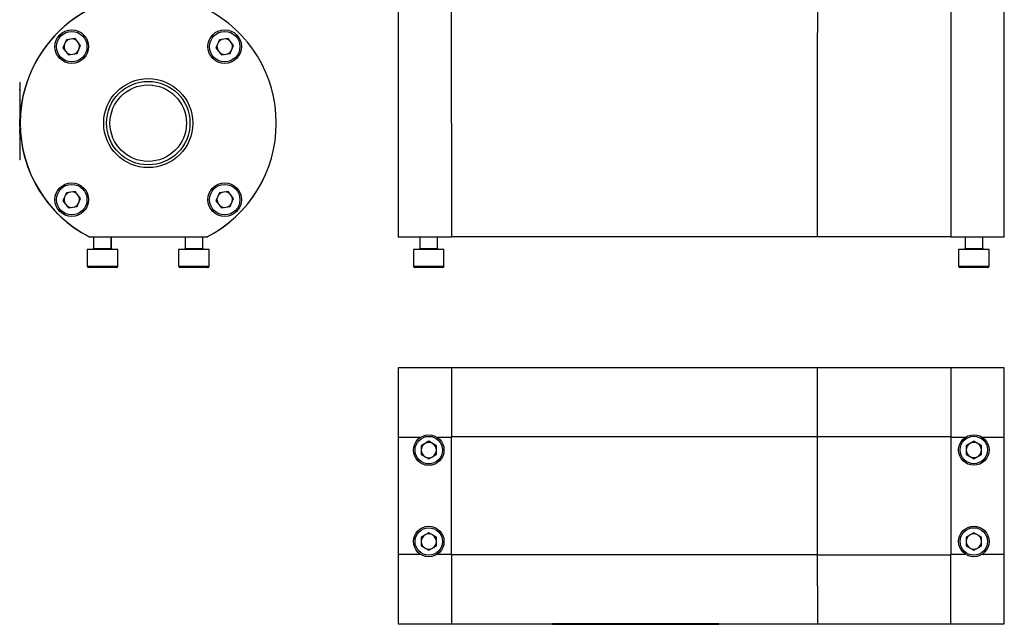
# Model space of a CAD drawing. Header units: inches. Extents: x 6.5 to 32.7, y 2.2 to 20.5.
# Tile 1 of 14: x 6.5 to 19.3, y 2.2 to 10. Entities that reach past the tile are written whole.
import ezdxf

# ---------------------------------------------------------------- set-up
doc = ezdxf.new("R2010")
doc.units = ezdxf.units.IN
doc.header["$MEASUREMENT"] = 0

msp = doc.modelspace()

# ---------------------------------------------------------------- linework, layer by layer
at = {"color": 7, "linetype": 'Continuous', "lineweight": 25}
for p, q in [((11.44, 10.109), (11.44, 7.164)), ((12.129, 8.636), (12.129, 10.109)), ((16.854, 10.105), (16.854, 9.805)), ((18.578, 10.109), (18.578, 7.164)), ((19.267, 7.164), (19.267, 10.109)), ((16.854, 7.167), (16.854, 9.805)), ((7.153, 9.714), (7.109, 9.609)), ((7.265, 9.729), (7.153, 9.714)), ((7.335, 9.639), (7.265, 9.729)), ((9.129, 9.714), (9.085, 9.609)), ((9.241, 9.729), (9.129, 9.714)), ((9.311, 9.639), (9.241, 9.729)), ((7.109, 9.609), (7.179, 9.519)), ((7.291, 9.534), (7.335, 9.639)), ((9.085, 9.609), (9.155, 9.519)), ((9.267, 9.534), (9.311, 9.639)), ((7.179, 9.519), (7.291, 9.534)), ((9.155, 9.519), (9.267, 9.534)), ((6.555, 9.161), (6.55, 9.161)), ((6.55, 9.161), (6.55, 8.161)), ((6.555, 8.161), (6.555, 9.161)), ((6.55, 9.075), (6.55, 9.075)), ((6.55, 9.064), (6.55, 9.075)), ((6.55, 9.022), (6.55, 9.022)), ((6.55, 9.003), (6.55, 9.003)), ((6.55, 9.003), (6.55, 8.94)), ((6.55, 8.94), (6.55, 8.94)), ((6.55, 8.932), (6.55, 8.936)), ((6.55, 8.932), (6.55, 8.932)), ((6.55, 8.689), (6.55, 8.689)), ((6.55, 8.667), (6.55, 8.689)), ((6.55, 8.646), (6.55, 8.667)), ((6.55, 8.667), (6.55, 8.667)), ((6.55, 8.646), (6.55, 8.646)), ((6.55, 8.625), (6.55, 8.646)), ((6.55, 8.625), (6.55, 8.625)), ((6.55, 8.591), (6.55, 8.625)), ((6.55, 8.591), (6.55, 8.561)), ((6.55, 8.591), (6.55, 8.591)), ((6.55, 8.561), (6.55, 8.561)), ((6.55, 8.546), (6.55, 8.561)), ((6.55, 8.546), (6.55, 8.531)), ((6.55, 8.546), (6.55, 8.546)), ((6.55, 8.501), (6.55, 8.531)), ((6.55, 8.531), (6.55, 8.531)), ((12.129, 8.636), (12.129, 7.167)), ((6.55, 8.501), (6.55, 8.501)), ((6.55, 8.501), (6.55, 8.468)), ((6.55, 8.468), (6.55, 8.468)), ((6.55, 8.468), (6.55, 8.446)), ((6.55, 8.446), (6.55, 8.446)), ((6.55, 8.446), (6.55, 8.425)), ((6.55, 8.425), (6.55, 8.425)), ((6.55, 8.425), (6.55, 8.404)), ((6.55, 8.404), (6.55, 8.404)), ((6.555, 8.161), (6.55, 8.161)), ((7.153, 7.738), (7.109, 7.633)), ((7.109, 7.633), (7.179, 7.543)), ((7.265, 7.753), (7.153, 7.738)), ((7.335, 7.663), (7.265, 7.753)), ((7.291, 7.558), (7.335, 7.663)), ((9.129, 7.738), (9.085, 7.633)), ((9.085, 7.633), (9.155, 7.543)), ((9.241, 7.753), (9.129, 7.738)), ((9.311, 7.663), (9.241, 7.753)), ((9.267, 7.558), (9.311, 7.663)), ((7.179, 7.543), (7.291, 7.558)), ((9.155, 7.543), (9.267, 7.558)), ((7.452, 7.167), (7.45, 7.167)), ((8.962, 7.164), (7.458, 7.164)), ((7.505, 7.164), (7.505, 7.018)), ((7.733, 7.018), (7.733, 7.164)), ((7.734, 7.018), (7.734, 7.164)), ((8.686, 7.164), (8.686, 7.018)), ((8.914, 7.018), (8.914, 7.164)), ((8.915, 7.018), (8.915, 7.164)), ((8.97, 7.167), (8.968, 7.167)), ((12.129, 7.164), (11.44, 7.164)), ((11.719, 7.164), (11.719, 7.018)), ((11.948, 7.018), (11.948, 7.164)), ((12.129, 7.164), (12.129, 7.167)), ((16.854, 7.167), (12.129, 7.167)), ((18.578, 7.168), (16.854, 7.168)), ((19.267, 7.164), (18.578, 7.164)), ((18.76, 7.164), (18.76, 7.018)), ((18.988, 7.018), (18.988, 7.164)), ((7.422, 7.006), (7.422, 6.79)), ((7.619, 7.006), (7.422, 7.006)), ((7.816, 7.006), (7.619, 7.006)), ((7.816, 6.79), (7.816, 7.006)), ((7.817, 7.006), (7.816, 7.006)), ((7.817, 6.79), (7.817, 7.006)), ((8.603, 7.006), (8.603, 6.79)), ((8.8, 7.006), (8.603, 7.006)), ((8.997, 7.006), (8.8, 7.006)), ((8.997, 6.79), (8.997, 7.006)), ((8.998, 7.006), (8.997, 7.006)), ((8.998, 6.79), (8.998, 7.006)), ((11.637, 7.006), (11.637, 6.79)), ((12.03, 7.006), (11.637, 7.006)), ((12.03, 6.79), (12.03, 7.006)), ((18.677, 7.006), (18.677, 6.79)), ((19.071, 7.006), (18.677, 7.006)), ((19.071, 6.79), (19.071, 7.006)), ((7.619, 6.77), (7.442, 6.77)), ((7.796, 6.77), (7.619, 6.77)), ((7.797, 6.77), (7.796, 6.77)), ((8.8, 6.77), (8.623, 6.77)), ((8.977, 6.77), (8.8, 6.77)), ((8.978, 6.77), (8.977, 6.77)), ((12.011, 6.77), (11.656, 6.77)), ((19.051, 6.77), (18.697, 6.77)), ((12.129, 5.476), (11.44, 5.476)), ((11.44, 5.476), (11.44, 4.575)), ((16.854, 5.476), (12.129, 5.476)), ((12.129, 5.476), (12.129, 4.583)), ((16.854, 4.583), (16.854, 5.476)), ((18.578, 5.475), (16.854, 5.475)), ((19.267, 5.476), (18.578, 5.476)), ((18.578, 5.476), (18.578, 4.575)), ((19.267, 4.575), (19.267, 5.476)), ((12.129, 4.575), (12.129, 4.583)), ((16.854, 4.583), (12.129, 4.583)), ((12.129, 4.583), (12.129, 4.581)), ((16.854, 3.063), (16.854, 4.583)), ((18.578, 4.582), (16.854, 4.582)), ((11.722, 4.575), (11.44, 4.575)), ((11.44, 4.575), (11.44, 3.07)), ((11.833, 4.526), (11.735, 4.469)), ((11.735, 4.469), (11.735, 4.356)), ((11.932, 4.469), (11.833, 4.526)), ((11.932, 4.356), (11.932, 4.469)), ((12.129, 4.575), (11.945, 4.575)), ((12.129, 3.07), (12.129, 4.575)), ((18.761, 4.575), (18.578, 4.575)), ((18.578, 4.575), (18.578, 3.07)), ((18.874, 4.527), (18.776, 4.471)), ((18.776, 4.471), (18.776, 4.357)), ((18.973, 4.471), (18.874, 4.527)), ((18.973, 4.357), (18.973, 4.471)), ((19.267, 4.575), (18.987, 4.575)), ((19.267, 3.07), (19.267, 4.575)), ((11.735, 4.356), (11.833, 4.299)), ((11.833, 4.299), (11.932, 4.356)), ((18.776, 4.357), (18.874, 4.3)), ((18.874, 4.3), (18.973, 4.357)), ((11.833, 3.345), (11.735, 3.288)), ((11.932, 3.288), (11.833, 3.345)), ((18.874, 3.346), (18.776, 3.289)), ((18.973, 3.289), (18.874, 3.346)), ((11.735, 3.288), (11.735, 3.175)), ((11.932, 3.175), (11.932, 3.288)), ((18.776, 3.289), (18.776, 3.176)), ((18.973, 3.176), (18.973, 3.289)), ((11.44, 3.07), (11.44, 2.169)), ((11.44, 3.07), (11.721, 3.07)), ((11.735, 3.175), (11.833, 3.118)), ((11.833, 3.118), (11.932, 3.175)), ((11.946, 3.07), (12.129, 3.07)), ((12.129, 3.063), (12.129, 3.07)), ((12.129, 3.065), (12.129, 3.063)), ((12.129, 3.063), (12.129, 2.169)), ((12.129, 3.063), (16.854, 3.063)), ((16.854, 2.653), (16.854, 3.063)), ((16.854, 3.061), (18.578, 3.061)), ((18.578, 3.07), (18.763, 3.07)), ((18.578, 3.07), (18.578, 3.061)), ((18.578, 3.061), (18.578, 3.063)), ((18.578, 2.168), (18.578, 3.061)), ((18.776, 3.176), (18.874, 3.119)), ((18.874, 3.119), (18.973, 3.176)), ((18.985, 3.07), (19.267, 3.07)), ((19.267, 2.169), (19.267, 3.07)), ((16.854, 2.653), (16.854, 2.168)), ((11.44, 2.169), (12.129, 2.169)), ((12.129, 2.169), (16.854, 2.169)), ((15.58, 2.168), (13.43, 2.168)), ((13.43, 2.168), (13.43, 2.163)), ((13.43, 2.163), (15.58, 2.163)), ((13.505, 2.162), (13.505, 2.163)), ((13.505, 2.162), (13.744, 2.162)), ((13.744, 2.162), (13.744, 2.163)), ((13.744, 2.162), (13.765, 2.162)), ((13.765, 2.162), (13.765, 2.163)), ((13.786, 2.162), (13.765, 2.162)), ((13.786, 2.162), (13.786, 2.163)), ((13.786, 2.162), (13.807, 2.162)), ((13.807, 2.162), (13.807, 2.163)), ((13.95, 2.162), (13.807, 2.162)), ((13.95, 2.162), (13.95, 2.163)), ((13.951, 2.162), (13.951, 2.163)), ((13.951, 2.162), (13.951, 2.163)), ((13.951, 2.162), (13.963, 2.162)), ((13.951, 2.162), (13.951, 2.162)), ((13.963, 2.162), (13.963, 2.163)), ((13.963, 2.162), (13.966, 2.162)), ((13.966, 2.162), (13.966, 2.163)), ((14.083, 2.162), (14.083, 2.163)), ((14.106, 2.162), (14.083, 2.162)), ((14.106, 2.162), (14.106, 2.163)), ((14.153, 2.162), (14.106, 2.162)), ((14.153, 2.162), (14.153, 2.163)), ((14.174, 2.162), (14.153, 2.162)), ((14.174, 2.162), (14.174, 2.163)), ((14.204, 2.162), (14.204, 2.163)), ((14.226, 2.162), (14.204, 2.162)), ((14.226, 2.162), (14.226, 2.163)), ((14.257, 2.162), (14.257, 2.163)), ((14.28, 2.162), (14.257, 2.162)), ((14.28, 2.162), (14.28, 2.163)), ((14.327, 2.162), (14.28, 2.162)), ((14.327, 2.162), (14.327, 2.163)), ((14.347, 2.162), (14.327, 2.162)), ((14.347, 2.162), (14.347, 2.163)), ((14.376, 2.162), (14.376, 2.163)), ((14.399, 2.162), (14.376, 2.162)), ((14.399, 2.162), (14.399, 2.163)), ((14.401, 2.162), (14.401, 2.163)), ((14.402, 2.162), (14.401, 2.162)), ((14.402, 2.162), (14.402, 2.163)), ((14.418, 2.162), (14.418, 2.163)), ((14.449, 2.162), (14.418, 2.162)), ((14.449, 2.162), (14.449, 2.163)), ((14.47, 2.162), (14.449, 2.162)), ((14.47, 2.162), (14.47, 2.163)), ((14.499, 2.162), (14.499, 2.163)), ((14.499, 2.162), (14.518, 2.162)), ((14.518, 2.162), (14.518, 2.163)), ((14.518, 2.162), (14.528, 2.162)), ((14.528, 2.162), (14.528, 2.163)), ((14.528, 2.162), (14.583, 2.162)), ((14.583, 2.162), (14.583, 2.163)), ((14.583, 2.162), (14.593, 2.162)), ((14.593, 2.162), (14.593, 2.163)), ((14.593, 2.162), (14.611, 2.162)), ((14.611, 2.162), (14.611, 2.163)), ((14.64, 2.162), (14.611, 2.162)), ((14.64, 2.162), (14.64, 2.163)), ((14.658, 2.162), (14.64, 2.162)), ((14.658, 2.162), (14.658, 2.163)), ((14.68, 2.162), (14.658, 2.162)), ((14.68, 2.162), (14.68, 2.163)), ((14.701, 2.162), (14.68, 2.162)), ((14.701, 2.162), (14.701, 2.163)), ((14.719, 2.162), (14.701, 2.162)), ((14.719, 2.162), (14.719, 2.163)), ((14.753, 2.162), (14.719, 2.162)), ((14.753, 2.162), (14.753, 2.163)), ((14.884, 2.162), (14.884, 2.163)), ((15.059, 2.162), (14.884, 2.162)), ((15.059, 2.162), (15.059, 2.163)), ((15.58, 2.168), (15.58, 2.163)), ((16.854, 2.168), (18.578, 2.168)), ((18.578, 2.169), (19.267, 2.169))]:
    msp.add_line(p, q, dxfattribs=at)
at = {"color": 8, "linetype": 'Continuous', "lineweight": 25}
for p, q in [((7.505, 7.018), (7.733, 7.018)), ((7.733, 7.018), (7.734, 7.018)), ((8.686, 7.018), (8.914, 7.018)), ((8.914, 7.018), (8.915, 7.018)), ((11.719, 7.018), (11.948, 7.018)), ((18.76, 7.018), (18.988, 7.018)), ((7.422, 6.79), (7.619, 6.79)), ((7.619, 6.79), (7.816, 6.79)), ((7.816, 6.79), (7.817, 6.79)), ((8.603, 6.79), (8.8, 6.79)), ((8.8, 6.79), (8.997, 6.79)), ((8.997, 6.79), (8.998, 6.79)), ((11.637, 6.79), (12.03, 6.79)), ((18.677, 6.79), (19.071, 6.79))]:
    msp.add_line(p, q, dxfattribs=at)
at = {"color": 7, "linetype": 'Continuous', "lineweight": 25}
for centre, radius in [((7.222, 9.625), 0.217), ((7.222, 9.624), 0.197), ((9.198, 9.625), 0.217), ((9.198, 9.624), 0.197), ((8.21, 8.636), 0.575), ((8.21, 8.636), 0.539), ((8.21, 8.636), 0.539), ((8.21, 8.636), 0.494), ((7.222, 7.648), 0.217), ((7.222, 7.648), 0.197), ((9.198, 7.648), 0.217), ((9.198, 7.648), 0.197), ((11.833, 4.413), 0.197), ((11.833, 4.413), 0.177), ((18.874, 4.414), 0.197), ((18.874, 4.414), 0.177), ((11.833, 3.231), 0.197), ((11.833, 3.231), 0.177), ((18.874, 3.233), 0.197), ((18.874, 3.233), 0.177)]:
    msp.add_circle(centre, radius, dxfattribs=at)
for centre, radius, start, end in [((8.209, 8.636), 1.654, 117.3651, 225.0262), ((8.21, 8.636), 1.654, 117.0669, 242.9331), ((8.21, 8.636), 1.654, 297.0669, 62.9331), ((7.222, 9.624), 0.0999, 107.4559, 147.6475), ((7.222, 9.624), 0.0999, 47.4559, 87.6475), ((7.222, 9.624), 0.0999, 347.4559, 27.6475), ((9.198, 9.624), 0.0999, 107.4559, 147.6475), ((9.198, 9.624), 0.0999, 47.4559, 87.6475), ((9.198, 9.624), 0.0999, 347.4559, 27.6475), ((7.222, 9.624), 0.0999, 167.4559, 207.6475), ((7.222, 9.624), 0.0999, 227.4559, 267.6475), ((7.222, 9.624), 0.0999, 287.4559, 327.6475), ((9.198, 9.624), 0.0999, 167.4559, 207.6475), ((9.198, 9.624), 0.0999, 227.4559, 267.6475), ((9.198, 9.624), 0.0999, 287.4559, 327.6475), ((8.21, 8.635), 1.654, 179.9815, 242.6349), ((8.21, 8.635), 1.654, 297.3651, 0.0185), ((7.222, 7.648), 0.0999, 167.4559, 207.6475), ((7.222, 7.648), 0.0999, 107.4559, 147.6475), ((7.222, 7.648), 0.0999, 47.4559, 87.6475), ((7.222, 7.648), 0.0999, 347.4559, 27.6475), ((9.198, 7.648), 0.0999, 167.4559, 207.6475), ((9.198, 7.648), 0.0999, 107.4559, 147.6475), ((9.198, 7.648), 0.0999, 47.4559, 87.6475), ((9.198, 7.648), 0.0999, 347.4559, 27.6475), ((7.222, 7.648), 0.0999, 227.4559, 267.6475), ((7.222, 7.648), 0.0999, 287.4559, 327.6475), ((9.198, 7.648), 0.0999, 227.4559, 267.6475), ((9.198, 7.648), 0.0999, 287.4559, 327.6475), ((7.493, 7.018), 0.0118, 270, 0), ((7.745, 7.018), 0.0118, 180, 270), ((7.746, 7.018), 0.0118, 180, 270), ((8.674, 7.018), 0.0118, 270, 0), ((8.926, 7.018), 0.0118, 180, 270), ((8.927, 7.018), 0.0118, 180, 270), ((11.708, 7.018), 0.0118, 270, 0), ((11.959, 7.018), 0.0118, 180, 270), ((18.748, 7.018), 0.0118, 270, 0), ((19, 7.018), 0.0118, 180, 270), ((7.442, 6.79), 0.0197, 180, 270), ((7.796, 6.79), 0.0197, 270, 0), ((7.797, 6.79), 0.0197, 270, 0), ((8.623, 6.79), 0.0197, 180, 270), ((8.977, 6.79), 0.0197, 270, 0), ((8.978, 6.79), 0.0197, 270, 0), ((11.656, 6.79), 0.0197, 180, 270), ((12.011, 6.79), 0.0197, 270, 0), ((18.697, 6.79), 0.0197, 180, 270), ((19.051, 6.79), 0.0197, 270, 0), ((11.833, 4.413), 0.0984, 120, 180), ((11.833, 4.413), 0.0984, 60, 120), ((11.833, 4.413), 0.0984, 0, 60), ((18.874, 4.414), 0.0984, 120, 180), ((18.874, 4.414), 0.0984, 60, 120), ((18.874, 4.414), 0.0984, 0, 60), ((11.833, 4.413), 0.0984, 180, 240), ((11.833, 4.413), 0.0984, 240, 300), ((11.833, 4.413), 0.0984, 300, 0), ((18.874, 4.414), 0.0984, 180, 240), ((18.874, 4.414), 0.0984, 240, 300), ((18.874, 4.414), 0.0984, 300, 0), ((11.833, 3.231), 0.0984, 120, 180), ((11.833, 3.231), 0.0984, 60, 120), ((11.833, 3.231), 0.0984, 0, 60), ((18.874, 3.233), 0.0984, 120, 180), ((18.874, 3.233), 0.0984, 60, 120), ((18.874, 3.233), 0.0984, 0, 60), ((11.833, 3.231), 0.0984, 180, 240), ((11.833, 3.231), 0.0984, 300, 0), ((18.874, 3.233), 0.0984, 180, 240), ((18.874, 3.233), 0.0984, 300, 0), ((11.833, 3.231), 0.0984, 240, 300), ((18.874, 3.233), 0.0984, 240, 300)]:
    msp.add_arc(centre, radius, start, end, dxfattribs=at)

doc.saveas('drawing.dxf')
